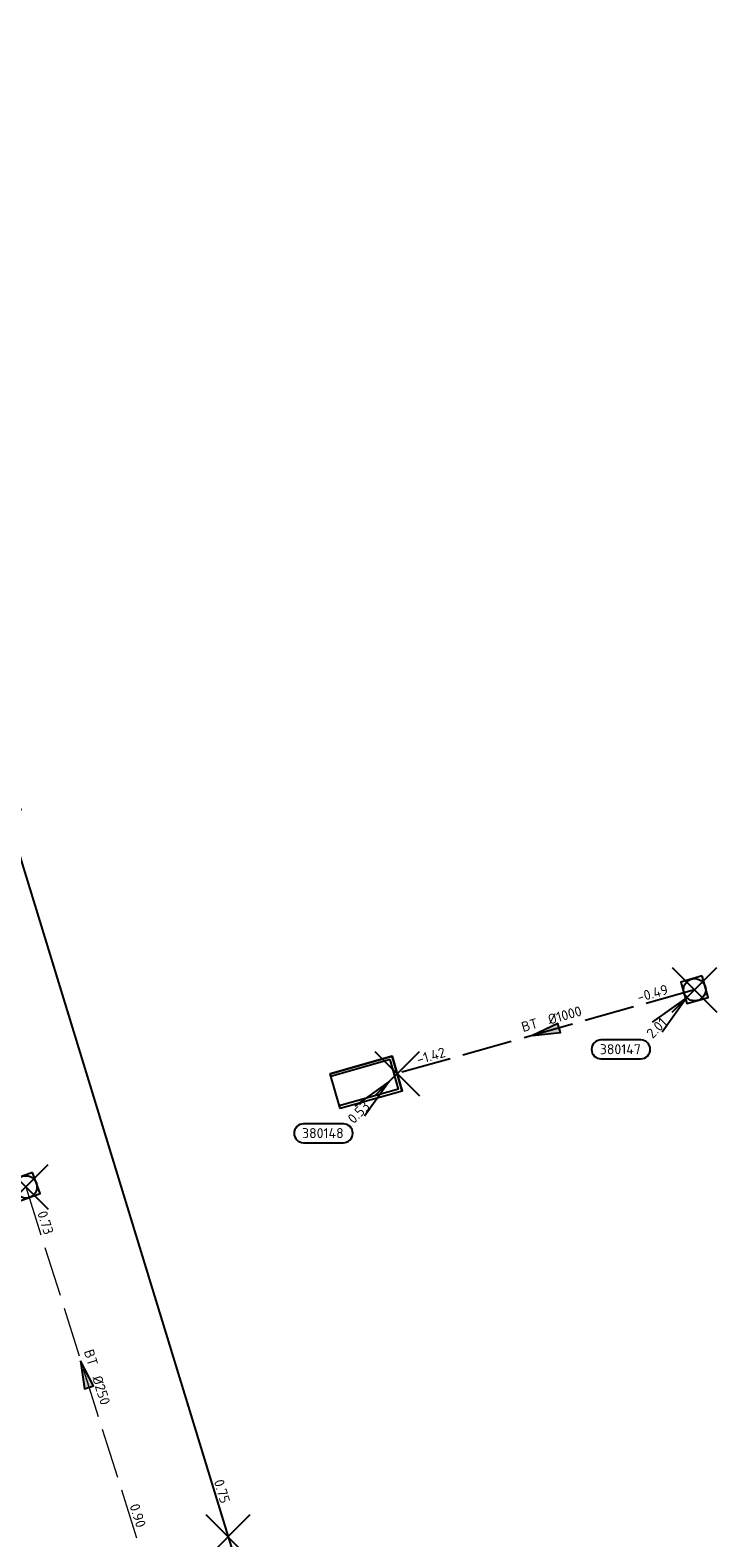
# Model space of a CAD drawing. Header units: metres. Extents: x 153343 to 157271, y 461673 to 467005.
# Tile 28 of 191: x 156336 to 156428, y 463034 to 463237. Entities that reach past the tile are written whole.
import ezdxf
from ezdxf.enums import TextEntityAlignment as Align
from ezdxf.lldxf.tags import DXFTag

# ---------------------------------------------------------------- set-up
doc = ezdxf.new("R2010")
doc.units = ezdxf.units.M
doc.header["$LTSCALE"] = 0.75
doc.header["$PDMODE"] = 3
doc.header["$PDSIZE"] = 3
doc.linetypes.add('RI-HWA_BETON', pattern=[11.4, 9, -2.4])
doc.layers.get('0').update_dxf_attribs({"lineweight": 25})
doc.layers.get('defpoints').update_dxf_attribs({"lineweight": 25})
for name, color, linetype, lineweight in [('B-OI-RI-GWA_STROOMRICHTING-S @ 0.75', 11, 'Continuous', 25), ('B-OI-RI-HWA_RIOOLPUT_INSPECTIEPUT-S', 151, 'Continuous', 25), ('B-OI-RI-HWA_STROOMRICHTING-S @ 0.75', 151, 'Continuous', 25), ('B-OI-RI-HWA_TRANSPORTLEIDING_BETON_250-G', 151, 'RI-HWA_BETON', 18), ('B-OI-RI-HWA_UITSTROOMBAK-S @ 0.75', 151, 'Continuous', 25)]:
    doc.layers.add(name, color=color, linetype=linetype, lineweight=lineweight)
for name, color, linetype in [('B-OI-RI-HWA_PUTNUMMER-S @ 0.75', 151, 'Continuous'), ('B-OI-RI-HWA_TRANSPORTLEIDING_BETON_1000-G', 151, 'RI-HWA_BETON'), ('B-OI-RI-PERSLEIDING_TRANSPORTLEIDING_GEWAPEND BETON_700-G', 210, 'RI-PERS'), ('fictief knooppunt', 7, 'Continuous')]:
    doc.layers.add(name, color=color, linetype=linetype)
doc.layers.add('inspectieput', color=7, linetype='Continuous', plot=False)
doc.layers.add('rwa lozingpunt_frontmuur', color=7, linetype='Continuous', plot=False)
doc.styles.add('NLCS-ISO', font='isocpeur.ttf')
doc.styles.get("Standard").update_dxf_attribs({"font": 'txt.shx'})
tags = doc.linetypes.add('RI-PERS', pattern='A,7,-2,["P",Standard,S=1.8,R=0,X=-0.5,Y=-0.9],-2,7,-2,[102,NLCS.SHX,S=1,R=180,X=0,Y=0],-2', length=22).pattern_tags.tags
tags[6] = DXFTag(74, 10)

# ---------------------------------------------------------------- blocks, each defined once
blk = doc.blocks.new('*U543')
at = {"ltscale": 0.1, "style": 'NLCS-ISO'}
for tag, p in [('MAT', (-1, 0.5)), ('BOBL', (-132, 0))]:
    blk.add_attdef(tag, text='', height=1.8, dxfattribs=at).set_placement(p, align=Align.BOTTOM_RIGHT)
for tag, p in [('DIA', (1, 0.5)), ('BOBR', (131.05, -0.08))]:
    blk.add_attdef(tag, text='', height=1.8, dxfattribs=at).set_placement(p, align=Align.BOTTOM_LEFT)
at = {"layer": 'defpoints', "ltscale": 0.1, "style": 'NLCS-ISO', "flags": 1}
blk.add_attdef('JVA', text='', height=1.8, dxfattribs=at).set_placement((0, -1), align=Align.TOP_CENTER)
blk = doc.blocks.new('*U538')
at = {"ltscale": 0.1}
blk.add_hatch(color=256, dxfattribs=at).paths.add_polyline_path([(-2.5, 0), (2.5, -0.83), (2.5, 0.83)])
at = {"ltscale": 0.1, "flags": 128}
blk.add_lwpolyline([(-2.5, 0), (2.5, -0.83), (2.5, 0.83)], close=True, dxfattribs=at)
at = {"ltscale": 0.1, "style": 'NLCS-ISO'}
for tag, p in [('MAT', (-1, 0.5)), ('BOBL', (-18.4, 0))]:
    blk.add_attdef(tag, text='', height=1.8, dxfattribs=at).set_placement(p, align=Align.BOTTOM_RIGHT)
for tag, p in [('DIA', (1, 0.5)), ('BOBR', (17.46, 0))]:
    blk.add_attdef(tag, text='', height=1.8, dxfattribs=at).set_placement(p, align=Align.BOTTOM_LEFT)
at = {"layer": 'defpoints', "ltscale": 0.1, "style": 'NLCS-ISO', "flags": 1}
blk.add_attdef('JVA', text='', height=1.8, dxfattribs=at).set_placement((0, -1), align=Align.TOP_CENTER)
blk = doc.blocks.new('*U591')
at = {"ltscale": 0.1}
blk.add_hatch(color=256, dxfattribs=at).paths.add_polyline_path([(-2.5, 0), (2.5, -0.83), (2.5, 0.83)])
at = {"ltscale": 0.1, "flags": 128}
blk.add_lwpolyline([(-2.5, 0), (2.5, -0.83), (2.5, 0.83)], close=True, dxfattribs=at)
at = {"ltscale": 0.1, "style": 'NLCS-ISO'}
for tag, p in [('MAT', (-1, 0.5)), ('BOBL', (-25.87, 0))]:
    blk.add_attdef(tag, text='', height=1.8, dxfattribs=at).set_placement(p, align=Align.BOTTOM_RIGHT)
for tag, p in [('DIA', (1, 0.5)), ('BOBR', (24.92, -0.01))]:
    blk.add_attdef(tag, text='', height=1.8, dxfattribs=at).set_placement(p, align=Align.BOTTOM_LEFT)
at = {"layer": 'defpoints', "ltscale": 0.1, "style": 'NLCS-ISO', "flags": 1}
blk.add_attdef('JVA', text='', height=1.8, dxfattribs=at).set_placement((0, -1), align=Align.TOP_CENTER)
blk = doc.blocks.new('SRI-UITSTROOMBAK-SO')
at = {"color": 7}
for p, q in [((-3.25, 11.56), (3.25, 11.56)), ((-3.25, 0), (-3.25, 11.56)), ((-2.75, 0.5), (-2.75, 11.56)), ((2.75, 0.5), (2.75, 11.56)), ((3.25, 0), (3.25, 11.56)), ((-3.25, 0), (3.25, 0)), ((-2.75, 0.5), (2.75, 0.5))]:
    blk.add_line(p, q, dxfattribs=at)
at = {"flags": 128}
blk.add_lwpolyline([(-3.25, 11.56), (3.25, 11.56), (3.25, 0), (-3.25, 0)], close=True, dxfattribs=at)
blk = doc.blocks.new('*U241')
for q in [(-7.6, -5.83), (-5.83, -7.6)]:
    blk.add_line((-1.41, -1.41), q)
blk.add_lwpolyline([(-16.81, -12.39), (-9.65, -12.39, 1), (-9.65, -9.01), (-16.81, -9.01, 1)], format="xyb", close=True)
at = {"ltscale": 0.1, "style": 'NLCS-ISO'}
blk.add_attdef('PUTHGT', text='', height=1.8, rotation=45, dxfattribs=at).set_placement((-8.44, -8.48), align=Align.MIDDLE_LEFT)
blk.add_attdef('PUTNR', text='', height=1.8, dxfattribs=at).set_placement((-13.33, -8.87), align=Align.MIDDLE_CENTER)
blk = doc.blocks.new('B-SRI-PUT_HWA-SO')
at = {"lineweight": -3, "flags": 128}
blk.add_lwpolyline([(-2, -2), (2, -2), (2, 2), (-2, 2)], close=True, dxfattribs=at)
at = {"lineweight": -3}
blk.add_circle((0, 0), 2, dxfattribs=at)

msp = doc.modelspace()

# ---------------------------------------------------------------- linework, layer by layer
at = {"layer": 'B-OI-RI-HWA_TRANSPORTLEIDING_BETON_1000-G', "transparency": 33554610}
msp.add_line((156425.02, 463108), (156384.97, 463096.71), dxfattribs=at)
at = {"layer": 'B-OI-RI-HWA_TRANSPORTLEIDING_BETON_250-G', "transparency": 33554610}
msp.add_line((156334.98, 463081.48), (156350.87, 463031.12), dxfattribs=at)
at = {"layer": 'B-OI-RI-PERSLEIDING_TRANSPORTLEIDING_GEWAPEND BETON_700-G', "transparency": 33554610}
for p, q in [((156300.1, 463237.1), (156362.2, 463034.4)), ((156362.2, 463034.4), (156419.2, 462852.3))]:
    msp.add_line(p, q, dxfattribs=at)
at = {"layer": 'fictief knooppunt', "transparency": 33554610}
msp.add_point((156362.2, 463034.4), dxfattribs=at)
at = {"layer": 'inspectieput', "transparency": 33554610}
for p in [(156425.02, 463108), (156334.98, 463081.48)]:
    msp.add_point(p, dxfattribs=at)
at = {"layer": 'rwa lozingpunt_frontmuur', "transparency": 33554610}
msp.add_point((156384.97, 463096.71), dxfattribs=at)

# ---------------------------------------------------------------- block references
at = {"layer": 'B-OI-RI-GWA_STROOMRICHTING-S @ 0.75', "transparency": 33554610, "xscale": 0.7499999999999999, "yscale": 0.7499999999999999, "zscale": 0.7499999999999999, "rotation": 287.0331832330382}
msp.add_blockref('*U543', (156331.15, 463135.75), dxfattribs=at).add_auto_attribs({'MAT': 'GBT', 'DIA': '%%c700', 'BOBL': '0.75', 'BOBR': '0.75'})
at = {"layer": 'B-OI-RI-HWA_PUTNUMMER-S @ 0.75', "transparency": 33554610}
ref = msp.add_blockref('*U241', (156425.02, 463108), dxfattribs=dict(at, xscale=0.75, yscale=0.75, zscale=0.75))
ref.add_attrib('PUTNR', '380147', dxfattribs={"layer": '0', "ltscale": 0.1, "height": 1.35, "style": 'NLCS-ISO'}).set_placement((156415.02, 463100), align=Align.MIDDLE_CENTER)
ref.add_attrib('PUTHGT', '2.01', dxfattribs={"layer": '0', "ltscale": 0.1, "height": 1.35, "rotation": 45, "style": 'NLCS-ISO'}).set_placement((156418.88, 463101.83), align=Align.MIDDLE_LEFT)
ref = msp.add_blockref('*U241', (156384.97, 463096.71), dxfattribs=dict(at, xscale=0.75, yscale=0.75, zscale=0.75))
ref.add_attrib('PUTNR', '380148', dxfattribs={"layer": '0', "ltscale": 0.1, "height": 1.35, "style": 'NLCS-ISO'}).set_placement((156374.97, 463088.71), align=Align.MIDDLE_CENTER)
ref.add_attrib('PUTHGT', '0.53', dxfattribs={"layer": '0', "ltscale": 0.1, "height": 1.35, "rotation": 45, "style": 'NLCS-ISO'}).set_placement((156378.64, 463090.35), align=Align.MIDDLE_LEFT)
at = {"layer": 'B-OI-RI-HWA_RIOOLPUT_INSPECTIEPUT-S'}
for p, xscale, yscale, zscale, rotation in [((156425.02, 463108), 0.75, 0.75, 0.75, 195.7430183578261), ((156334.98, 463081.48), 0.7499999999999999, 0.7499999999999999, 0.7499999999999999, 199.6311074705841)]:
    msp.add_blockref('B-SRI-PUT_HWA-SO', p, dxfattribs=dict(at, xscale=xscale, yscale=yscale, zscale=zscale, rotation=rotation))
at = {"layer": 'B-OI-RI-HWA_STROOMRICHTING-S @ 0.75', "transparency": 33554610, "xscale": 0.75, "yscale": 0.75, "zscale": 0.75}
for name, p, rotation, values in [('*U538', (156404.99, 463102.35), 15.74301835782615, {'MAT': 'BT', 'DIA': '%%c1000', 'BOBL': '-1.42', 'BOBR': '-0.49'}), ('*U591', (156342.92, 463056.3), 287.5119547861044, {'MAT': 'BT', 'DIA': '%%c250', 'BOBL': '0.73', 'BOBR': '0.90'})]:
    msp.add_blockref(name, p, dxfattribs=dict(at, rotation=rotation)).add_auto_attribs(values)
at = {"layer": 'B-OI-RI-HWA_UITSTROOMBAK-S @ 0.75', "transparency": 33554610, "xscale": 0.75, "yscale": 0.75, "zscale": 0.75, "rotation": 105.7430183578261}
msp.add_blockref('SRI-UITSTROOMBAK-SO', (156384.97, 463096.71), dxfattribs=at)

doc.saveas('drawing.dxf')
